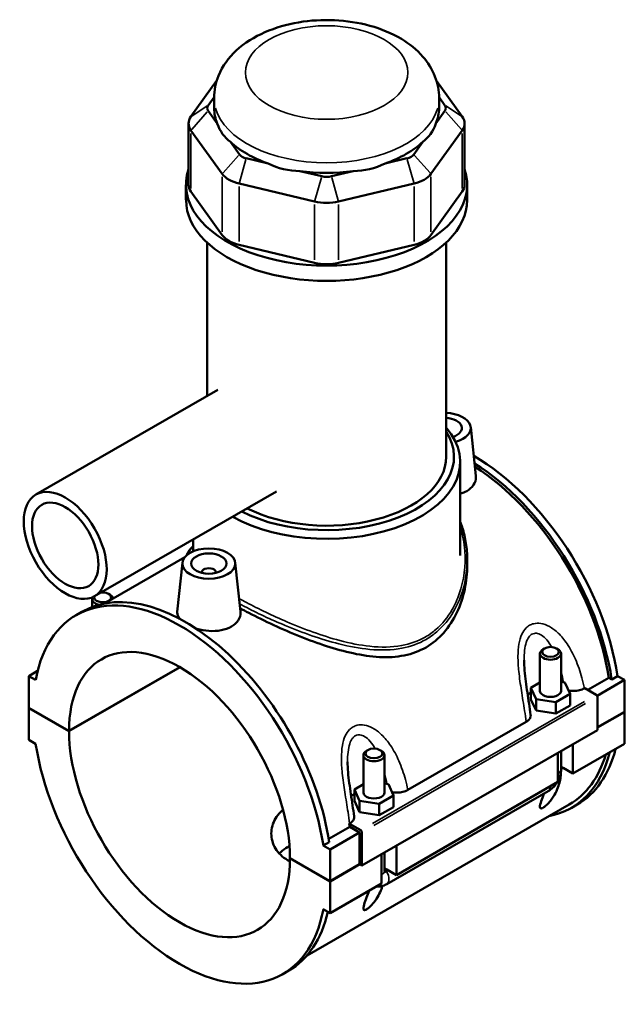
# Model space of a CAD drawing. Header units: inches. Extents: x -1.3 to 48, y -1.8 to 47.4.
# Tile 8 of 8: x 41.3 to 48, y 36.4 to 47.4. Entities that reach past the tile are written whole.
import ezdxf

# ---------------------------------------------------------------- set-up
doc = ezdxf.new("R2010")
doc.units = ezdxf.units.IN
doc.header["$MEASUREMENT"] = 0
doc.layers.add('Visible (ANSI)', color=7, linetype='Continuous', lineweight=50)
doc.layers.add('Visible Narrow (ANSI)', color=7, linetype='Continuous', lineweight=35)

msp = doc.modelspace()

# ---------------------------------------------------------------- linework, layer by layer
at = {"layer": 'Visible (ANSI)'}
for p, q in [((43.463, 46.748), (43.176, 46.348)), ((46.208, 46.348), (45.92, 46.748)), ((43.369, 46.473), (43.435, 46.564)), ((43.434, 46.442), (43.434, 46.556)), ((45.949, 46.564), (46.014, 46.473)), ((45.949, 46.442), (45.949, 46.556)), ((43.47, 46.271), (43.369, 46.411)), ((46.014, 46.411), (45.913, 46.271)), ((43.149, 46.271), (43.149, 45.587)), ((46.234, 46.271), (46.234, 45.587)), ((43.176, 46.194), (43.525, 45.708)), ((45.858, 45.708), (46.208, 46.194)), ((43.719, 45.925), (43.618, 46.066)), ((45.766, 46.066), (45.665, 45.925)), ((44.038, 45.824), (43.794, 45.882)), ((45.589, 45.882), (45.345, 45.824)), ((44.638, 45.681), (44.394, 45.739)), ((44.989, 45.739), (44.745, 45.681)), ((43.12, 45.416), (43.12, 45.587)), ((43.714, 45.599), (44.558, 45.398)), ((44.825, 45.398), (45.669, 45.599)), ((46.263, 45.416), (46.263, 45.587)), ((43.525, 45.024), (43.176, 45.51)), ((46.208, 45.51), (45.858, 45.024)), ((43.356, 43.223), (43.356, 44.94)), ((44.558, 44.714), (43.714, 44.916)), ((45.669, 44.916), (44.825, 44.714)), ((46.027, 42.544), (46.027, 44.94)), ((43.478, 43.293), (41.444, 42.122)), ((46.302, 42.876), (46.36, 42.331)), ((46.185, 41.441), (46.185, 42.487)), ((44.133, 42.157), (42.098, 40.986)), ((43.199, 41.487), (43.199, 41.619)), ((43.109, 41.423), (42.209, 40.905)), ((46.263, 41.396), (46.263, 41.333)), ((43.082, 41.361), (43.023, 40.813)), ((43.671, 41.361), (43.73, 40.816)), ((43.298, 41.247), (43.298, 41.254)), ((43.455, 41.247), (43.455, 41.254)), ((42.071, 40.866), (42.071, 40.954)), ((42.256, 41.012), (42.273, 41.002)), ((41.892, 40.775), (41.958, 40.813)), ((47.127, 40.402), (47.11, 40.392)), ((47.261, 40.402), (47.278, 40.392)), ((47.076, 39.928), (47.076, 40.344)), ((47.312, 39.928), (47.312, 40.344)), ((41.813, 39.481), (43.051, 40.194)), ((43.054, 40.192), (41.813, 39.478)), ((41.461, 40.15), (41.365, 40.094)), ((41.44, 40.051), (41.365, 40.094)), ((41.365, 40.094), (41.365, 39.739)), ((47.61, 39.939), (47.845, 40.074)), ((47.878, 40.055), (47.845, 40.074)), ((47.943, 40.093), (47.878, 40.055)), ((47.943, 40.093), (48.019, 40.05)), ((47.076, 40.02), (46.974, 39.962)), ((46.974, 39.962), (47.033, 39.836)), ((46.974, 39.833), (46.974, 39.962)), ((47.355, 40.021), (47.312, 40.027)), ((47.413, 39.894), (47.355, 40.021)), ((48.019, 40.05), (47.714, 39.874)), ((48.019, 40.05), (48.019, 39.694)), ((47.253, 39.802), (47.413, 39.894)), ((47.413, 39.765), (47.413, 39.894)), ((47.573, 39.956), (47.576, 39.958)), ((47.576, 39.958), (47.704, 39.885)), ((47.718, 39.86), (47.718, 39.489)), ((46.974, 39.833), (47.033, 39.707)), ((47.033, 39.707), (47.033, 39.836)), ((47.033, 39.836), (47.253, 39.802)), ((47.253, 39.673), (47.253, 39.802)), ((47.253, 39.673), (47.413, 39.765)), ((41.365, 39.739), (41.813, 39.481)), ((41.365, 39.736), (41.367, 39.738)), ((41.365, 39.736), (41.365, 39.381)), ((41.813, 39.478), (41.365, 39.736)), ((47.033, 39.707), (47.253, 39.673)), ((47.718, 39.521), (48.019, 39.694)), ((48.019, 39.691), (47.718, 39.518)), ((48.016, 39.693), (48.019, 39.691)), ((48.019, 39.691), (48.019, 39.336)), ((45.6, 38.82), (46.922, 39.581)), ((47.718, 39.489), (45.087, 37.974)), ((41.365, 39.381), (41.44, 39.337)), ((48.019, 39.336), (47.444, 39.005)), ((47.444, 39.332), (47.444, 39.005)), ((45.103, 39.208), (45.103, 38.792)), ((45.154, 39.266), (45.137, 39.256)), ((45.288, 39.266), (45.305, 39.256)), ((45.339, 39.208), (45.339, 38.792)), ((47.277, 38.909), (47.277, 39.236)), ((47.312, 39.053), (47.312, 39.255)), ((47.312, 39.082), (47.337, 39.067)), ((47.337, 39.067), (47.312, 39.053)), ((47.444, 39.005), (47.337, 39.067)), ((45.103, 38.884), (45.002, 38.826)), ((45.382, 38.885), (45.339, 38.891)), ((45.441, 38.758), (45.382, 38.885)), ((47.277, 38.909), (45.472, 37.869)), ((45.002, 38.826), (45.06, 38.699)), ((45.002, 38.697), (45.002, 38.826)), ((45.28, 38.666), (45.441, 38.758)), ((45.364, 37.767), (47.169, 38.806)), ((45.441, 38.629), (45.441, 38.758)), ((47.403, 38.657), (44.475, 36.971)), ((45.002, 38.697), (45.06, 38.571)), ((45.06, 38.571), (45.06, 38.699)), ((45.06, 38.699), (45.28, 38.666)), ((45.28, 38.537), (45.28, 38.666)), ((47.425, 38.618), (47.491, 38.656)), ((45.06, 38.571), (45.28, 38.537)), ((45.28, 38.537), (45.441, 38.629)), ((44.946, 38.443), (44.949, 38.445)), ((45.073, 38.37), (44.946, 38.443)), ((44.716, 38.272), (44.952, 38.408)), ((45.059, 38.346), (44.731, 38.156)), ((45.059, 38.346), (44.952, 38.408)), ((45.059, 37.99), (45.059, 38.346)), ((45.087, 37.974), (45.087, 38.346)), ((44.721, 38.237), (44.655, 38.199)), ((44.731, 38.156), (44.655, 38.199)), ((44.731, 37.801), (44.731, 38.156)), ((45.305, 37.773), (45.305, 38.099)), ((45.339, 38.119), (45.339, 37.917)), ((45.472, 38.196), (45.472, 37.869)), ((44.282, 38.059), (44.731, 37.801)), ((44.282, 38.056), (44.285, 38.057)), ((44.731, 37.798), (44.282, 38.056)), ((44.731, 37.801), (45.059, 37.99)), ((45.062, 37.989), (44.731, 37.798)), ((45.059, 37.99), (45.087, 37.974)), ((45.339, 37.946), (45.364, 37.931)), ((45.364, 37.931), (45.339, 37.917)), ((45.36, 37.91), (45.38, 37.922)), ((45.472, 37.869), (45.364, 37.931)), ((44.731, 37.442), (44.731, 37.798)), ((45.305, 37.773), (44.731, 37.442)), ((44.655, 37.486), (44.731, 37.442)), ((44.203, 36.762), (44.269, 36.8))]:
    msp.add_line(p, q, dxfattribs=at)
for centre, major_axis, ratio, start_param, end_param in [((43.498, 46.442), (-0.14, 0), 0.575862, 5.890486, 6.675884), ((45.885, 46.442), (0.14, 0), 0.575862, 5.890486, 6.675884), ((43.498, 46.271), (-0.349, 0), 0.575862, 5.890486, 6.675884), ((44.692, 46.442), (-1.257, 0), 0.575862, 0, 0.238812), ((44.692, 46.442), (1.257, 0), 0.575862, 6.044373, 6.283185), ((45.885, 46.271), (0.349, 0), 0.575862, 5.890486, 6.675884), ((44.692, 47.458), (-1.09, -1.38), 0.454202, 5.999949, 6.307723), ((44.692, 47.458), (-1.09, 1.38), 0.454202, 3.117055, 3.424829), ((44.692, 46.442), (1.257, 0), 0.575862, 3.688179, 4.165803), ((44.692, 46.442), (1.257, 0), 0.575862, 5.258975, 5.736599), ((43.848, 45.956), (-0.14, 0), 0.575862, 0.392699, 1.178097), ((45.536, 45.956), (0.14, 0), 0.575862, 5.105088, 5.890486), ((44.692, 47.458), (-0.541, -1.68), 0.675468, 6.181789, 6.489562), ((44.692, 47.458), (0.541, -1.68), 0.675468, 6.076808, 6.384582), ((44.692, 45.587), (-1.571, 0), 0.575862, 6.091532, 9.616431), ((43.848, 45.785), (0.349, 0), 0.575862, 3.534292, 4.31969), ((44.692, 46.442), (1.257, 0), 0.575862, 4.473577, 4.951201), ((45.536, 45.785), (0.349, 0), 0.575862, 5.105088, 5.890486), ((43.498, 45.587), (-0.349, 0), 0.575862, 0, 0.392699), ((44.692, 45.755), (-0.14, 0), 0.575862, 1.178097, 1.963495), ((45.885, 45.587), (0.349, 0), 0.575862, 5.890486, 6.283185), ((44.692, 45.416), (-1.571, 0), 0.575862, 0, 3.141593), ((44.692, 45.584), (0.349, 0), 0.575862, 4.31969, 5.105088), ((43.848, 45.101), (-0.349, 0), 0.575862, 0.392699, 1.178097), ((45.536, 45.101), (0.349, 0), 0.575862, 5.105088, 5.890486), ((44.692, 44.9), (-0.349, 0), 0.575862, 1.178097, 1.963495), ((46.007, 42.866), (0.295, 0), 0.575862, 5.152015, 7.784433), ((46.007, 42.866), (0.197, 0), 0.575862, 5.223642, 7.749552), ((44.692, 42.487), (1.493, 0), 0.575862, 3.933341, 6.74614), ((44.692, 42.544), (1.423, 0), 0.575862, 3.982952, 6.635286), ((44.692, 42.544), (1.336, 0), 0.575862, 3.986613, 6.283185), ((46.336, 40.662), (-1.155, 2.006), 0.578093, 4.118597, 5.499482), ((46.27, 40.624), (1.155, -2.006), 0.578093, 0.977004, 2.31228), ((46.27, 40.624), (-1.133, 1.967), 0.578093, 4.122438, 5.45029), ((43.376, 41.254), (-0.0787, 0), 0.575862, 2.972903, 6.451874), ((43.048, 38.768), (-1.155, 2.006), 0.578093, 4.118597, 6.880845), ((43.113, 38.806), (-1.155, 2.006), 0.578093, 4.118597, 6.283185), ((42.189, 40.954), (-0.118, 0), 0.575862, 5.970027, 7.483949), ((42.189, 40.973), (-0.0945, 0), 0.575862, 6.066473, 11.212134), ((42.189, 40.954), (0.118, 0), 0.575862, 0.105349, 0.781546), ((43.048, 38.768), (-0.871, 1.513), 0.578093, 3.930052, 7.06939), ((47.194, 40.344), (-0.118, 0), 0.575862, 5.50164, 10.206324), ((47.194, 39.799), (0.295, 0), 0.575862, 2.40919, 2.611618), ((47.194, 39.928), (-0.118, 0), 0.575862, 0, 3.141593), ((47.704, 39.868), (-0.0098, 0.0171), 0.578093, 3.928925, 5.499721), ((43.048, 38.768), (0.871, -1.513), 0.578093, 3.930052, 7.06939), ((43.048, 38.768), (1.155, -2.006), 0.578093, 4.118597, 6.880845), ((45.221, 39.208), (-0.118, 0), 0.575862, 5.50164, 10.206324), ((46.27, 40.624), (1.155, -2.006), 0.578093, 6.084831, 6.820591), ((46.27, 40.624), (1.133, -1.967), 0.578093, 0, 0.502834), ((46.336, 40.662), (1.155, -2.006), 0.578093, 0, 0.537406), ((47.194, 39.053), (0.118, 0), 0.575862, 6.280575, 6.283185), ((45.221, 38.663), (0.295, 0), 0.575862, 2.40919, 2.611618), ((45.221, 38.792), (-0.118, 0), 0.575862, 0, 3.141593), ((43.376, 38.958), (-1.133, 1.967), 0.578093, 4.122438, 4.140144), ((45.073, 38.354), (0.0098, -0.0171), 0.578093, 0.787332, 2.358128), ((45.221, 37.917), (0.118, 0), 0.575862, 6.280575, 6.283185), ((43.113, 38.806), (1.155, -2.006), 0.578093, 0, 0.556744)]:
    msp.add_ellipse(centre, major_axis=major_axis, ratio=ratio, start_param=start_param, end_param=end_param, dxfattribs=at)
for centre, major_axis, ratio in [((41.771, 41.554), (-0.327, 0.568), 0.578093), ((41.771, 41.554), (-0.262, 0.454), 0.578093), ((43.376, 41.351), (0.295, 0), 0.575862), ((43.376, 41.351), (0.197, 0), 0.575862), ((47.194, 40.364), (0.0945, 0), 0.575862), ((45.221, 39.228), (0.0945, 0), 0.575862)]:
    msp.add_ellipse(centre, major_axis=major_axis, ratio=ratio, dxfattribs=at)
for points, knots in [([(45.949, 46.556), (45.949, 46.639), (45.932, 46.721), (45.871, 46.879), (45.824, 46.953), (45.699, 47.097), (45.617, 47.163), (45.42, 47.281), (45.301, 47.329), (45.049, 47.399), (44.914, 47.419), (44.645, 47.432), (44.51, 47.424), (44.248, 47.38), (44.121, 47.343), (43.884, 47.24), (43.774, 47.173), (43.598, 47.009), (43.528, 46.915), (43.452, 46.727), (43.434, 46.641), (43.434, 46.556)], [0.785398, 0.785398, 0.785398, 0.785398, 1.005919, 1.005919, 1.247788, 1.247788, 1.549488, 1.549488, 1.909935, 1.909935, 2.277725, 2.277725, 2.640356, 2.640356, 3.005317, 3.005317, 3.373911, 3.373911, 3.698936, 3.698936, 3.926991, 3.926991, 3.926991, 3.926991]), ([(46.36, 42.331), (46.361, 42.326), (46.361, 42.321), (46.361, 42.288), (46.352, 42.258), (46.317, 42.203), (46.29, 42.179), (46.258, 42.161)], [4.6935242, 4.6935242, 4.6935242, 4.6935242, 4.7497622, 4.7497622, 5.0893462, 5.0893462, 5.4289302, 5.4289302, 5.4289302, 5.4289302]), ([(46.185, 41.818), (46.193, 41.797), (46.2, 41.777), (46.216, 41.727), (46.225, 41.698), (46.239, 41.639), (46.245, 41.609), (46.254, 41.549), (46.257, 41.519), (46.262, 41.458), (46.263, 41.427), (46.263, 41.396)], [20.887553, 20.887553, 20.887553, 20.887553, 21.087728, 21.087728, 21.363015, 21.363015, 21.638302, 21.638302, 21.913589, 21.913589, 22.188876, 22.188876, 22.188876, 22.188876]), ([(43.128, 41.442), (43.13, 41.451), (43.134, 41.459), (43.145, 41.481), (43.153, 41.493), (43.173, 41.519), (43.185, 41.531), (43.199, 41.544)], [22.5468783, 22.5468783, 22.5468783, 22.5468783, 22.7532668, 22.7532668, 23.0797564, 23.0797564, 23.4261974, 23.4261974, 23.4261974, 23.4261974]), ([(46.263, 41.333), (46.263, 41.246), (46.254, 41.156), (46.216, 40.976), (46.187, 40.887), (46.109, 40.721), (46.059, 40.645), (45.943, 40.512), (45.876, 40.457), (45.803, 40.414)], [21.999673, 21.999673, 21.999673, 21.999673, 22.791458, 22.791458, 23.583244, 23.583244, 24.375029, 24.375029, 25.166814, 25.166814, 25.166814, 25.166814]), ([(45.803, 40.414), (45.729, 40.372), (45.648, 40.342), (45.472, 40.306), (45.379, 40.301), (45.186, 40.311), (45.087, 40.326), (44.888, 40.369), (44.788, 40.397), (44.596, 40.459), (44.497, 40.496), (44.298, 40.576), (44.198, 40.619), (44.004, 40.708), (43.91, 40.755), (43.789, 40.817), (43.757, 40.834), (43.726, 40.85)], [0, 0, 0, 0, 0.791785, 0.791785, 1.58357, 1.58357, 2.375355, 2.375355, 3.16714, 3.16714, 3.948281, 3.948281, 4.729422, 4.729422, 5.510563, 5.510563, 5.804123, 5.804123, 5.804123, 5.804123]), ([(43.048, 40.735), (43.031, 40.758), (43.023, 40.781), (43.022, 40.806), (43.023, 40.81), (43.023, 40.813)], [4.4241299, 4.4241299, 4.4241299, 4.4241299, 4.7497622, 4.7497622, 4.8036294, 4.8036294, 4.8036294, 4.8036294]), ([(43.73, 40.816), (43.73, 40.811), (43.73, 40.807), (43.731, 40.773), (43.722, 40.743), (43.686, 40.688), (43.659, 40.664), (43.628, 40.646)], [1.9790677, 1.9790677, 1.9790677, 1.9790677, 2.0352971, 2.0352971, 2.3748811, 2.3748811, 2.7144651, 2.7144651, 2.7144651, 2.7144651]), ([(43.628, 40.646), (43.596, 40.628), (43.556, 40.613), (43.469, 40.597), (43.421, 40.595), (43.333, 40.601), (43.285, 40.61), (43.239, 40.623), (43.237, 40.624), (43.234, 40.625)], [2.714465, 2.714465, 2.714465, 2.714465, 3.054049, 3.054049, 3.393633, 3.393633, 3.732665, 3.732665, 3.752604, 3.752604, 3.752604, 3.752604]), ([(46.972, 39.66), (46.967, 39.701), (46.961, 39.743), (46.948, 39.825), (46.942, 39.867), (46.929, 39.95), (46.923, 39.991), (46.912, 40.073), (46.908, 40.114), (46.901, 40.195), (46.899, 40.234), (46.899, 40.271)], [0.504345, 0.504345, 0.504345, 0.504345, 0.839407, 0.839407, 1.174469, 1.174469, 1.509532, 1.509532, 1.844594, 1.844594, 2.179657, 2.179657, 2.179657, 2.179657]), ([(47.396, 39.931), (47.397, 39.931), (47.398, 39.931), (47.417, 39.928), (47.434, 39.927), (47.474, 39.927), (47.497, 39.93), (47.538, 39.94), (47.557, 39.947), (47.573, 39.956)], [-0.4859574, -0.4859574, -0.4859574, -0.4859574, -0.4770763, -0.4770763, -0.3427203, -0.3427203, -0.1698946, -0.1698946, 0, 0, 0, 0]), ([(46.922, 39.581), (46.933, 39.588), (46.943, 39.595), (46.959, 39.612), (46.965, 39.62), (46.972, 39.64), (46.974, 39.65), (46.972, 39.66)], [-0.6114062, -0.6114062, -0.6114062, -0.6114062, -0.4880421, -0.4880421, -0.3645154, -0.3645154, -0.2269909, -0.2269909, -0.2269909, -0.2269909]), ([(44.999, 38.524), (44.994, 38.565), (44.988, 38.607), (44.976, 38.689), (44.969, 38.731), (44.957, 38.814), (44.951, 38.855), (44.94, 38.937), (44.935, 38.978), (44.928, 39.058), (44.926, 39.098), (44.926, 39.135)], [0.504013, 0.504013, 0.504013, 0.504013, 0.839076, 0.839076, 1.174138, 1.174138, 1.509201, 1.509201, 1.844263, 1.844263, 2.179325, 2.179325, 2.179325, 2.179325]), ([(47.312, 39.053), (47.312, 39.031), (47.311, 39.008), (47.304, 38.938), (47.293, 38.892), (47.268, 38.822), (47.255, 38.793), (47.229, 38.749), (47.22, 38.734), (47.198, 38.705), (47.187, 38.69), (47.165, 38.666), (47.154, 38.655), (47.137, 38.64), (47.132, 38.636), (47.121, 38.628), (47.115, 38.624), (47.105, 38.618), (47.101, 38.616), (47.093, 38.614), (47.09, 38.613), (47.082, 38.614), (47.079, 38.617), (47.075, 38.626), (47.075, 38.634), (47.078, 38.652), (47.081, 38.663), (47.091, 38.698), (47.101, 38.726), (47.113, 38.761), (47.117, 38.769), (47.12, 38.778)], [0.645958, 0.645958, 0.645958, 0.645958, 0.89701, 0.89701, 1.413207, 1.413207, 1.730061, 1.730061, 1.888488, 1.888488, 2.046915, 2.046915, 2.156349, 2.156349, 2.211065, 2.211065, 2.265782, 2.265782, 2.320499, 2.320499, 2.375216, 2.375216, 2.48465, 2.48465, 2.643077, 2.643077, 2.801504, 2.801504, 3.118358, 3.118358, 3.21668, 3.21668, 3.21668, 3.21668]), ([(47.277, 38.922), (47.28, 38.927), (47.283, 38.933), (47.293, 38.956), (47.3, 38.974), (47.309, 39.013), (47.312, 39.033), (47.312, 39.053)], [3.9900665, 3.9900665, 3.9900665, 3.9900665, 4.0840704, 4.0840704, 4.3982297, 4.3982297, 4.7114954, 4.7114954, 4.7114954, 4.7114954]), ([(47.169, 38.806), (47.187, 38.817), (47.203, 38.829), (47.232, 38.856), (47.245, 38.871), (47.26, 38.892), (47.263, 38.897), (47.266, 38.903)], [3.1415927, 3.1415927, 3.1415927, 3.1415927, 3.4557519, 3.4557519, 3.7699112, 3.7699112, 3.8682842, 3.8682842, 3.8682842, 3.8682842]), ([(45.423, 38.795), (45.425, 38.795), (45.426, 38.795), (45.444, 38.792), (45.461, 38.791), (45.502, 38.791), (45.524, 38.794), (45.566, 38.804), (45.584, 38.811), (45.6, 38.82)], [-0.4859574, -0.4859574, -0.4859574, -0.4859574, -0.4770763, -0.4770763, -0.3427203, -0.3427203, -0.1698946, -0.1698946, 0, 0, 0, 0]), ([(44.282, 38.022), (44.273, 38.027), (44.264, 38.031), (44.227, 38.052), (44.202, 38.071), (44.156, 38.115), (44.137, 38.139), (44.105, 38.192), (44.093, 38.22), (44.078, 38.276), (44.074, 38.305), (44.074, 38.389), (44.09, 38.449), (44.137, 38.528), (44.156, 38.552), (44.187, 38.582), (44.196, 38.59), (44.205, 38.598)], [2.29251, 2.29251, 2.29251, 2.29251, 2.385066, 2.385066, 2.68311, 2.68311, 2.981155, 2.981155, 3.279199, 3.279199, 3.577244, 3.577244, 4.173688, 4.173688, 4.47191, 4.47191, 4.582654, 4.582654, 4.582654, 4.582654]), ([(44.949, 38.445), (44.961, 38.452), (44.97, 38.459), (44.986, 38.476), (44.992, 38.484), (44.999, 38.503), (45.001, 38.514), (44.999, 38.524)], [-0.6114062, -0.6114062, -0.6114062, -0.6114062, -0.4880421, -0.4880421, -0.3645154, -0.3645154, -0.2269909, -0.2269909, -0.2269909, -0.2269909]), ([(44.277, 38.193), (44.269, 38.189), (44.262, 38.185), (44.228, 38.165), (44.202, 38.146), (44.174, 38.12), (44.168, 38.114), (44.163, 38.109)], [4.6750251, 4.6750251, 4.6750251, 4.6750251, 4.7510658, 4.7510658, 5.0480368, 5.0480368, 5.1196883, 5.1196883, 5.1196883, 5.1196883]), ([(45.339, 37.917), (45.339, 37.914), (45.34, 37.912), (45.342, 37.908), (45.344, 37.907), (45.348, 37.906), (45.35, 37.906), (45.355, 37.907), (45.357, 37.908), (45.36, 37.91)], [0.0000698, 0.0000698, 0.0000698, 0.0000698, 0.0369029, 0.0369029, 0.0726601, 0.0726601, 0.1000626, 0.1000626, 0.1267854, 0.1267854, 0.1267854, 0.1267854]), ([(45.248, 37.741), (45.264, 37.739), (45.279, 37.739), (45.313, 37.744), (45.331, 37.75), (45.353, 37.761), (45.358, 37.764), (45.364, 37.767)], [2.6025278, 2.6025278, 2.6025278, 2.6025278, 2.7863637, 2.7863637, 3.0520987, 3.0520987, 3.1415927, 3.1415927, 3.1415927, 3.1415927]), ([(45.316, 37.746), (45.312, 37.735), (45.309, 37.723), (45.296, 37.69), (45.285, 37.664), (45.257, 37.614), (45.241, 37.588), (45.207, 37.546), (45.189, 37.526), (45.165, 37.505), (45.159, 37.5), (45.148, 37.492), (45.142, 37.488), (45.133, 37.482), (45.128, 37.48), (45.12, 37.478), (45.117, 37.477), (45.109, 37.478), (45.106, 37.481), (45.102, 37.49), (45.103, 37.498), (45.105, 37.516), (45.108, 37.527), (45.118, 37.562), (45.128, 37.59), (45.146, 37.64), (45.156, 37.666), (45.166, 37.693)], [1.280582, 1.280582, 1.280582, 1.280582, 1.411813, 1.411813, 1.684395, 1.684395, 1.956976, 1.956976, 2.1465, 2.1465, 2.198734, 2.198734, 2.250969, 2.250969, 2.305685, 2.305685, 2.360402, 2.360402, 2.469836, 2.469836, 2.628263, 2.628263, 2.78669, 2.78669, 3.103544, 3.103544, 3.383072, 3.383072, 3.383072, 3.383072])]:
    msp.add_open_spline(points, degree=3, knots=knots, dxfattribs=at)
msp.add_open_spline([(46.258, 42.161), (46.237, 42.149), (46.212, 42.138), (46.184, 42.13)], degree=3, dxfattribs=at)
at = {"layer": 'Visible Narrow (ANSI)'}
for p, q in [((43.359, 46.467), (43.185, 46.354)), ((46.024, 46.467), (46.198, 46.354)), ((43.359, 46.4), (43.185, 46.205)), ((46.024, 46.4), (46.198, 46.205)), ((43.176, 45.545), (43.176, 46.16)), ((46.208, 46.16), (46.208, 45.545)), ((43.709, 45.914), (43.535, 45.719)), ((45.674, 45.914), (45.849, 45.719)), ((43.79, 45.868), (43.718, 45.613)), ((45.593, 45.868), (45.665, 45.613)), ((43.525, 45.674), (43.525, 45.059)), ((44.634, 45.666), (44.562, 45.412)), ((44.749, 45.666), (44.821, 45.412)), ((45.858, 45.059), (45.858, 45.674)), ((43.714, 44.95), (43.714, 45.565)), ((45.669, 45.565), (45.669, 44.95)), ((44.558, 45.364), (44.558, 44.748)), ((44.825, 44.748), (44.825, 45.364)), ((47.572, 39.809), (45.205, 38.445)), ((45.219, 38.421), (47.586, 39.785))]:
    msp.add_line(p, q, dxfattribs=at)
msp.add_ellipse((44.692, 46.841), major_axis=(0.908, 0), ratio=0.575862, dxfattribs=at)
for centre, major_axis, ratio, start_param, end_param in [((44.692, 46.556), (-1.257, 0), 0.575862, 0.15708, 2.984513), ((47.194, 39.053), (0.118, 0), 0.575862, 5.536927, 6.241435), ((47.11, 38.909), (0.059, -0.102), 0.578093, 0.039559, 0.751625), ((45.221, 37.917), (0.118, 0), 0.575862, 5.536927, 6.241435), ((45.305, 37.869), (0.059, -0.102), 0.578093, 0.08195, 1.557046)]:
    msp.add_ellipse(centre, major_axis=major_axis, ratio=ratio, start_param=start_param, end_param=end_param, dxfattribs=at)
for points, knots in [([(46.185, 41.76), (46.213, 41.673), (46.23, 41.583), (46.248, 41.33), (46.227, 41.165), (46.153, 40.951), (46.126, 40.892), (46.046, 40.752), (45.985, 40.676), (45.876, 40.581), (45.837, 40.553), (45.794, 40.529), (45.714, 40.483), (45.625, 40.451), (45.418, 40.414), (45.299, 40.413), (45.066, 40.438), (44.953, 40.46), (44.642, 40.543), (44.441, 40.618), (44.088, 40.769), (43.935, 40.842), (43.768, 40.93), (43.741, 40.944), (43.714, 40.958)], [21.113225, 21.113225, 21.113225, 21.113225, 21.958058, 21.958058, 23.435366, 23.435366, 24.023515, 24.023515, 24.918804, 24.918804, 25.373097, 25.373097, 25.373097, 26.239027, 26.239027, 27.263309, 27.263309, 28.190525, 28.190525, 29.791632, 29.791632, 31.087263, 31.087263, 31.346356, 31.346356, 31.346356, 31.346356]), ([(43.721, 40.899), (43.738, 40.89), (43.755, 40.881), (43.913, 40.799), (44.068, 40.726), (44.425, 40.577), (44.629, 40.504), (44.946, 40.424), (45.061, 40.402), (45.297, 40.38), (45.419, 40.383), (45.629, 40.423), (45.721, 40.455), (45.803, 40.503), (45.846, 40.528), (45.887, 40.556), (45.998, 40.652), (46.061, 40.729), (46.143, 40.87), (46.171, 40.93), (46.24, 41.121), (46.263, 41.259), (46.263, 41.396)], [-31.249961, -31.249961, -31.249961, -31.249961, -31.087263, -31.087263, -29.791632, -29.791632, -28.190525, -28.190525, -27.263309, -27.263309, -26.239027, -26.239027, -25.373097, -25.373097, -25.373097, -24.918804, -24.918804, -24.023515, -24.023515, -23.435366, -23.435366, -22.188876, -22.188876, -22.188876, -22.188876]), ([(47.573, 39.956), (47.565, 39.995), (47.555, 40.035), (47.526, 40.144), (47.502, 40.214), (47.446, 40.341), (47.415, 40.4), (47.349, 40.497), (47.316, 40.538), (47.249, 40.603), (47.216, 40.628), (47.15, 40.664), (47.117, 40.677), (47.058, 40.686), (47.031, 40.685), (46.99, 40.675), (46.975, 40.669), (46.96, 40.661), (46.946, 40.653), (46.933, 40.643), (46.902, 40.611), (46.886, 40.587), (46.858, 40.527), (46.848, 40.49), (46.834, 40.408), (46.831, 40.362), (46.83, 40.259), (46.834, 40.201), (46.847, 40.073), (46.858, 40.002), (46.88, 39.856), (46.893, 39.78), (46.911, 39.664), (46.917, 39.622), (46.922, 39.581)], [-6.124078, -6.124078, -6.124078, -6.124078, -5.803522, -5.803522, -5.237133, -5.237133, -4.730668, -4.730668, -4.320117, -4.320117, -3.986616, -3.986616, -3.689289, -3.689289, -3.444287, -3.444287, -3.291161, -3.291161, -3.291161, -3.138034, -3.138034, -2.893032, -2.893032, -2.595705, -2.595705, -2.262204, -2.262204, -1.851653, -1.851653, -1.345189, -1.345189, -0.7788, -0.7788, -0.458243, -0.458243, -0.458243, -0.458243]), ([(46.899, 40.271), (46.899, 40.28), (46.899, 40.29), (46.9, 40.336), (46.902, 40.373), (46.913, 40.437), (46.92, 40.465), (46.938, 40.509), (46.948, 40.527), (46.968, 40.549), (46.976, 40.556), (46.985, 40.561), (46.994, 40.566), (47.004, 40.569), (47.029, 40.574), (47.046, 40.572), (47.082, 40.559), (47.102, 40.546), (47.143, 40.511), (47.162, 40.487), (47.19, 40.447), (47.199, 40.433), (47.208, 40.417)], [2.179657, 2.179657, 2.179657, 2.179657, 2.262204, 2.262204, 2.595705, 2.595705, 2.893032, 2.893032, 3.138034, 3.138034, 3.291161, 3.291161, 3.291161, 3.444287, 3.444287, 3.689289, 3.689289, 3.986616, 3.986616, 4.320117, 4.320117, 4.495893, 4.495893, 4.495893, 4.495893]), ([(45.6, 38.82), (45.592, 38.859), (45.583, 38.899), (45.553, 39.008), (45.529, 39.078), (45.473, 39.205), (45.442, 39.263), (45.376, 39.361), (45.343, 39.402), (45.276, 39.467), (45.243, 39.492), (45.177, 39.528), (45.144, 39.541), (45.085, 39.55), (45.058, 39.549), (45.017, 39.539), (45.002, 39.533), (44.987, 39.525), (44.973, 39.517), (44.96, 39.506), (44.929, 39.475), (44.913, 39.451), (44.885, 39.391), (44.875, 39.354), (44.861, 39.272), (44.858, 39.226), (44.857, 39.123), (44.861, 39.065), (44.875, 38.936), (44.885, 38.866), (44.907, 38.72), (44.92, 38.644), (44.938, 38.528), (44.944, 38.486), (44.949, 38.445)], [-6.123747, -6.123747, -6.123747, -6.123747, -5.803205, -5.803205, -5.236827, -5.236827, -4.730334, -4.730334, -4.319781, -4.319781, -3.986285, -3.986285, -3.688958, -3.688958, -3.443956, -3.443956, -3.29083, -3.29083, -3.29083, -3.137703, -3.137703, -2.892701, -2.892701, -2.595374, -2.595374, -2.261878, -2.261878, -1.851325, -1.851325, -1.344832, -1.344832, -0.778454, -0.778454, -0.457912, -0.457912, -0.457912, -0.457912]), ([(44.926, 39.135), (44.926, 39.144), (44.926, 39.154), (44.927, 39.2), (44.93, 39.236), (44.94, 39.301), (44.947, 39.329), (44.965, 39.373), (44.975, 39.391), (44.995, 39.413), (45.003, 39.42), (45.012, 39.425), (45.021, 39.43), (45.031, 39.433), (45.056, 39.438), (45.073, 39.436), (45.11, 39.423), (45.13, 39.41), (45.17, 39.375), (45.19, 39.351), (45.217, 39.311), (45.227, 39.297), (45.235, 39.281)], [2.179325, 2.179325, 2.179325, 2.179325, 2.261878, 2.261878, 2.595374, 2.595374, 2.892701, 2.892701, 3.137703, 3.137703, 3.29083, 3.29083, 3.29083, 3.443956, 3.443956, 3.688958, 3.688958, 3.986285, 3.986285, 4.319781, 4.319781, 4.495562, 4.495562, 4.495562, 4.495562])]:
    msp.add_open_spline(points, degree=3, knots=knots, dxfattribs=at)
for points in [[(43.147, 41.458), (43.153, 41.485), (43.171, 41.512), (43.199, 41.541)], [(47.312, 40.145), (47.322, 40.105), (47.331, 40.064), (47.338, 40.023)], [(45.339, 39.009), (45.349, 38.969), (45.358, 38.928), (45.366, 38.887)]]:
    msp.add_open_spline(points, degree=3, dxfattribs=at)

doc.saveas('drawing.dxf')
